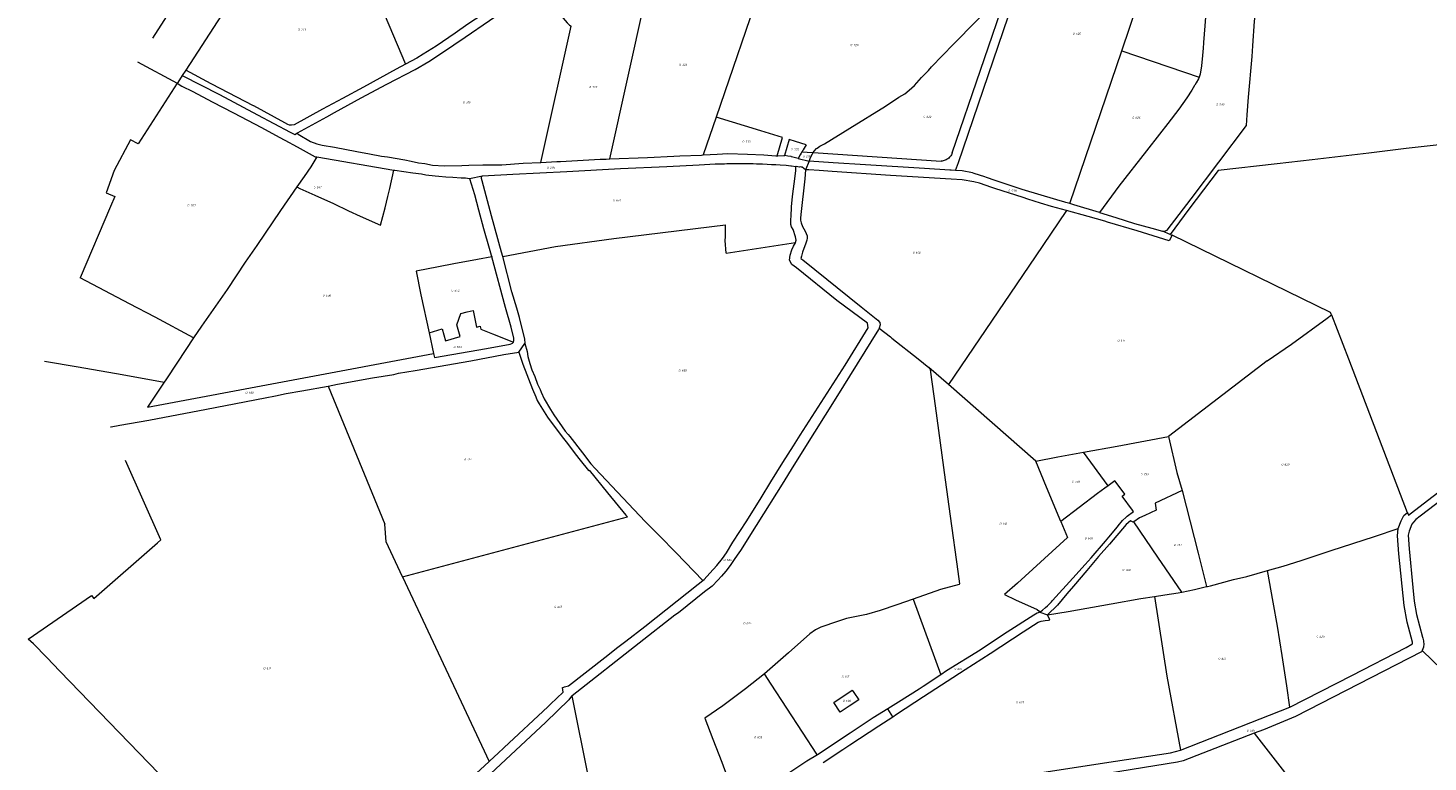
# Model space of a CAD drawing. Header units: metres. Extents: x 199958 to 203813, y 461826 to 464622.
# Tile 2 of 13: x 200142 to 201332, y 462536 to 463161. Entities that reach past the tile are written whole.
import ezdxf
from ezdxf.enums import TextEntityAlignment as Align
from ezdxf.lldxf.tags import DXFTag

# ---------------------------------------------------------------- set-up
doc = ezdxf.new("R2010")
doc.units = ezdxf.units.M
doc.layers.get('0').update_dxf_attribs({"lineweight": 25})
doc.layers.add('B-WE-KG-GRENS_PERCEEL-G', color=150, linetype='KG-PERCEEL', lineweight=18)
doc.layers.add('B-WE-KG-GRENS_PERCEEL-S', color=150, linetype='Continuous', lineweight=25)
doc.styles.add('NLCS-ISO', font='NLCS-ISO.ttf')
doc.styles.get("Standard").update_dxf_attribs({"font": 'NLCS-ISO.ttf'})
tags = doc.linetypes.add('KG-PERCEEL', pattern='A,5.5,-2,["P",Standard,S=1.8,R=0,X=-0.5,Y=-0.9],-2,5.5,-2,[5,NLCS.SHX,S=0.75,R=0,X=0,Y=0],-2', length=19).pattern_tags.tags
tags[6] = DXFTag(74, 10)

# ---------------------------------------------------------------- blocks, each defined once
blk = doc.blocks.new('SKG-PERCEELNUMMER-SO')
at = {"style": 'NLCS-ISO', "oblique": 10, "flags": 1}
for tag, p in [('GEMEENTECODE', (0, 2.6)), ('PERCEELGROOTTE', (0, -2.4))]:
    blk.add_attdef(tag, text='', height=1.8, dxfattribs=at).set_placement(p, align=Align.MIDDLE_CENTER)
at = {"style": 'NLCS-ISO', "oblique": 10}
blk.add_attdef('SECTIE', text='', height=1.8, dxfattribs=at).set_placement((-0.5, 0), align=Align.MIDDLE_RIGHT)
blk.add_attdef('PERCEELNUMMER', text='', height=1.8, dxfattribs=at).set_placement((0.5, 0), align=Align.MIDDLE_LEFT)

msp = doc.modelspace()

# ---------------------------------------------------------------- linework, layer by layer
at = {"layer": 'B-WE-KG-GRENS_PERCEEL-G', "flags": 128}
for points in [[(201071.923, 463141.581), (201107.298, 463245.764), (201039.999, 463311.934)], [(200370.64, 463266.215), (200343.391, 463229.347), (200275.847, 463125.119)], [(200370.64, 463266.215), (200427.224, 463214.181), (200462.656, 463130.033)], [(201146.701, 463226.304), (201146.936, 463215.477), (201146.763, 463213.079), (201146.352, 463207.351), (201145.76, 463199.09), (201144.41, 463183.195), (201143.989, 463178.244), (201143.605, 463173.715), (201143.445, 463171.828), (201143.44, 463171.777), (201143.435, 463171.724), (201143.042, 463167.09), (201142.98, 463166.352), (201142.68, 463162.812), (201141.623, 463148.692), (201141.6, 463148.385), (201141.256, 463143.784), (201140.795, 463137.626), (201139.901, 463128.58), (201138.658, 463121.73), (201137.866, 463119.152), (201137.852, 463119.105), (201137.837, 463119.057)], [(200285.946, 463212.587), (200247.481, 463152.199)], [(200768.013, 463205.417), (200766.306, 463200.411), (200726.963, 463085.018)], [(200930.69, 463039.65), (200932.993, 463046.418), (200988.04, 463208.168)], [(200370.953, 463071.626), (200395.805, 463085.371), (200402.235, 463088.944), (200425.04, 463101.615), (200446.9, 463113.148), (200470.893, 463125.465), (200482.467, 463132.488), (200494.161, 463140.193), (200513.382, 463153.229), (200534.053, 463167.294), (200555.805, 463181.922), (200572.835, 463193.461), (200574.504, 463194.089), (200576.331, 463193.943), (200577.853, 463193.022), (200579.286, 463191.11), (200593.399, 463173.287), (200600.219, 463165.179), (200600.676, 463164.749), (200602.085, 463163.424), (200603.576, 463162.441)], [(200809.549, 463054.975), (200810.339, 463056.093), (200812.455, 463058.279), (200812.953, 463058.646), (200815.106, 463060.235), (200819.255, 463062.471), (200840.777, 463075.648), (200871.152, 463094.371), (200882.489, 463101.941), (200887.339, 463104.995), (200891.044, 463108.137), (200895.582, 463111.902), (200901.625, 463118.863), (200907.518, 463124.646), (200910.231, 463127.846), (200928.986, 463147.058), (200948.111, 463166.767), (200975.822, 463195.543)], [(200927.857, 463054.602), (200975.822, 463195.543)], [(201106.759, 462987.968), (201108.466, 462987.968), (201110.672, 462988.91), (201130.899, 463015.577), (201178.142, 463077.86), (201178.687, 463087.031), (201179.784, 463102.016), (201182.982, 463136.647), (201183.622, 463145.784), (201184.81, 463166.617), (201187.733, 463189.278), (201189.81, 463190.125)], [(200540.52, 463180.947), (200539.695, 463180.364), (200528.702, 463172.592), (200515.866, 463164.139), (200504.946, 463156.376), (200488.716, 463145.583), (200477.73, 463138.625), (200472.422, 463135.317), (200467.544, 463132.692), (200462.656, 463130.033)], [(200636.561, 463049.536), (200666.67, 463185.493)], [(200577.907, 463046.535), (200603.576, 463162.441)], [(201027.749, 463011.483), (201071.923, 463141.581)], [(201071.923, 463141.581), (201137.837, 463119.057)], [(200234.672, 463132.09), (200268.574, 463113.893)], [(200462.656, 463130.033), (200454.793, 463125.756), (200440.931, 463118.257), (200426.946, 463110.602), (200409.132, 463100.948), (200391.996, 463091.884), (200367.885, 463078.483), (200365.72, 463078.101), (200363.986, 463078.185), (200362.621, 463078.766), (200359.982, 463080.27), (200333.653, 463094.549), (200333.286, 463094.748), (200297.914, 463113.17), (200297.313, 463113.483), (200275.847, 463125.119)], [(200272.772, 463120.374), (200269.021, 463114.586), (200268.574, 463113.893)], [(200275.847, 463125.119), (200272.772, 463120.374)], [(200272.772, 463120.374), (200304.464, 463104.232), (200336.708, 463087.049), (200364.683, 463072.287), (200368.503, 463070.271), (200370.953, 463071.626)], [(201137.837, 463119.057), (201137.373, 463117.545), (201135.187, 463114.222), (201134.029, 463112.159), (201133.859, 463111.857), (201131.65, 463107.922), (201127.283, 463101.593), (201120.594, 463091.898), (201111.116, 463079.712), (201104.084, 463070.671), (201104.011, 463070.577), (201093.009, 463056.432), (201069.592, 463026.324), (201053.156, 463003.843)], [(200268.574, 463113.893), (200235.293, 463062.264), (200228.786, 463065.745), (200214.873, 463039.611), (200208.026, 463020.688), (200215.423, 463017.551), (200211.705, 463009.003), (200185.836, 462948.346)], [(200268.574, 463113.893), (200272.547, 463111.473), (200281.93, 463106.935), (200298.271, 463098.206), (200316.279, 463088.611), (200340.237, 463076.113), (200355.237, 463068.084), (200359.967, 463065.55), (200370.597, 463059.855), (200383.374, 463052.795), (200385.857, 463051.43)], [(200726.963, 463085.018), (200716.018, 463052.917)], [(200778.752, 463052.283), (200783.474, 463067.685), (200764.92, 463073.375), (200726.963, 463085.018)], [(200370.953, 463071.626), (200370.733, 463070.962), (200371.395, 463070.521), (200381.977, 463064.458), (200387.268, 463062.253), (200391.898, 463061.261), (200402.26, 463059.497), (200421.22, 463055.749), (200432.023, 463053.875), (200442.165, 463052.001), (200447.456, 463051.34), (200462.227, 463048.805), (200467.408, 463047.592), (200473.802, 463046.269), (200479.203, 463045.498), (200485.597, 463044.175), (200495.518, 463043.624), (200510.73, 463043.844), (200516.683, 463044.175), (200528.478, 463044.506), (200536.304, 463044.506), (200544.758, 463044.564), (200562.704, 463045.774), (200577.907, 463046.535)], [(200803.634, 463061.503), (200794.59, 463064.277), (200789.211, 463065.926), (200785.034, 463052.302)], [(200803.634, 463061.503), (200801.814, 463058.688), (200801.011, 463057.347), (200800.596, 463056.654), (200799.973, 463055.615)], [(201558.144, 463064.883), (201504.788, 463064.925), (201472.299, 463065.78), (201432.259, 463066.596), (201388.655, 463067.024), (201378.073, 463066.157), (201352.281, 463062.737), (201314.058, 463058.373), (201282.139, 463054.383), (201233.916, 463048.867), (201204.278, 463045.304), (201154.036, 463039.673), (201129.127, 463006.642), (201113.206, 462985.263)], [(200387.305, 463051.184), (200382.064, 463042.892), (200376.429, 463034.655), (200370.36, 463025.768)], [(200385.857, 463051.43), (200387.305, 463051.184)], [(200387.305, 463051.184), (200452.872, 463040.048)], [(200528.102, 463035.169), (200554.106, 463036.472), (200599.843, 463038.8), (200645.483, 463041.292), (200685.078, 463042.947), (200712.396, 463044.403), (200726.187, 463045.246), (200734.033, 463045.479), (200736.003, 463045.561), (200741.582, 463045.517), (200747.358, 463045.537), (200753.364, 463045.522), (200758.386, 463045.515), (200761.272, 463045.328), (200766.523, 463045.253), (200770.295, 463044.993), (200774.134, 463044.864), (200777.644, 463044.672), (200781.319, 463044.545), (200786.403, 463044.078), (200790.535, 463043.745), (200790.929, 463043.713), (200794.797, 463043.059)], [(200577.907, 463046.535), (200591.368, 463047.208), (200594.679, 463047.386), (200628.267, 463049.196), (200633.027, 463049.391), (200633.338, 463049.404), (200636.439, 463049.531), (200636.561, 463049.536)], [(200636.561, 463049.536), (200636.615, 463049.538), (200668.537, 463050.847), (200691.027, 463051.839), (200696.037, 463052.051), (200714.565, 463052.833), (200716.018, 463052.917)], [(200716.018, 463052.917), (200727.834, 463053.601), (200736.934, 463054.045), (200753.723, 463053.493), (200767.474, 463052.942), (200777.858, 463052.28), (200778.318, 463052.282), (200778.752, 463052.283)], [(200778.752, 463052.283), (200779.333, 463052.285), (200784.652, 463052.301), (200785.034, 463052.302)], [(200785.034, 463052.302), (200785.259, 463052.303)], [(200796.63, 463049.901), (200791.129, 463051.437), (200790.677, 463051.513), (200788.062, 463051.955), (200785.259, 463052.303)], [(200799.973, 463055.615), (200799.907, 463055.504), (200799.16, 463054.332), (200798.327, 463053.023), (200796.63, 463049.901)], [(200796.63, 463049.901), (200806.141, 463047.688)], [(200799.973, 463055.615), (200804.341, 463055.323), (200809.549, 463054.975)], [(200806.113, 463047.62), (200803.103, 463040.359)], [(200806.141, 463047.688), (200806.113, 463047.62)], [(200930.69, 463039.65), (200926.791, 463039.9), (200926.507, 463039.918), (200925.654, 463039.973), (200904.125, 463041.355), (200854.06, 463044.369), (200826.368, 463046.181), (200806.113, 463047.62)], [(200806.141, 463047.688), (200807.578, 463051.334), (200808.823, 463053.946), (200809.549, 463054.975)], [(200809.549, 463054.975), (200918.42, 463047.501)], [(200927.857, 463054.602), (200927.503, 463053.787), (200927.085, 463053.003), (200926.607, 463052.255), (200926.071, 463051.546), (200925.48, 463050.883), (200924.839, 463050.268), (200924.151, 463049.706), (200923.42, 463049.201), (200922.652, 463048.755), (200921.851, 463048.371), (200921.022, 463048.052), (200920.17, 463047.8), (200919.301, 463047.616), (200918.42, 463047.501)], [(200370.36, 463025.768), (200372.816, 463024.467), (200385.533, 463018.759), (200401.356, 463011.462), (200414.145, 463005.393), (200424.188, 463000.768), (200441.528, 462993.037), (200445.358, 463007.777), (200447.67, 463017.531), (200449.476, 463024.323), (200452.872, 463040.048)], [(200452.872, 463040.048), (200453.667, 463039.913), (200469.047, 463037.805), (200476.324, 463036.729), (200480.061, 463036.109), (200487.832, 463035.194), (200491.176, 463034.741), (200497.015, 463034.333), (200503.019, 463034.121), (200510.005, 463033.541), (200513.844, 463033.313), (200517.22, 463032.86)], [(200517.22, 463032.86), (200528.102, 463035.169)], [(200517.22, 463032.86), (200521.321, 463019.261), (200524.914, 463006.088), (200529.105, 462990.221), (200533.895, 462973.606), (200535.691, 462967.619), (200536.068, 462966.277)], [(200545.428, 462966.607), (200544.424, 462970.065), (200535.87, 463001.203), (200527.825, 463030.776), (200527.391, 463032.839), (200527.5, 463034.363), (200528.102, 463035.169)], [(200790.662, 463000.272), (200790.7, 463000.616), (200791.186, 463008.891), (200791.917, 463017.654), (200794.107, 463034.935), (200794.838, 463039.803), (200794.838, 463042.237), (200794.797, 463043.059)], [(200797.916, 463042.482), (200794.993, 463043.023), (200794.797, 463043.059)], [(200800.251, 463042.435), (200799.516, 463042.629), (200798.648, 463042.655), (200797.916, 463042.482)], [(200803.103, 463040.359), (200802.383, 463032.501), (200798.975, 463002.319), (200798.732, 462999.155), (200798.732, 462997.451), (200799.219, 462995.017), (200800.436, 462992.097), (200802.626, 462987.959), (200804.33, 462984.064), (200804.33, 462982.117), (200804.087, 462980.413), (200803.357, 462977.736), (200800.436, 462970.19), (200799.462, 462966.783), (200798.975, 462964.835), (200800.679, 462963.619), (200850.333, 462923.701), (200864.45, 462912.261), (200866.154, 462910.314), (200866.398, 462908.366), (200865.551, 462905.657)], [(200803.103, 463040.359), (200800.251, 463042.435)], [(200805.815, 463040.192), (200803.103, 463040.359)], [(201025.073, 463005.513), (201012.336, 463009.042), (201002.882, 463012.001), (200991.986, 463015.412), (200988.095, 463016.63), (200963.953, 463024.345), (200963.103, 463024.635), (200961.532, 463025.17), (200950.946, 463028.779), (200946.117, 463030.159), (200936.263, 463031.834), (200927, 463032.326), (200875.26, 463035.458), (200825.724, 463038.883), (200814.72, 463039.644), (200805.815, 463040.192)], [(201027.749, 463011.483), (201024.524, 463012.479), (201023.636, 463012.743), (201016.758, 463014.784), (200987.243, 463023.544), (200964.381, 463031.231), (200956.944, 463033.767), (200955.477, 463034.173), (200946.381, 463037.157), (200946.343, 463037.17), (200945.003, 463037.61), (200936.348, 463039.286), (200930.69, 463039.65)], [(200370.36, 463025.768), (200356.503, 463005.732), (200336.121, 462975.784), (200326.339, 462961.696), (200310.883, 462938.422), (200289.257, 462907.131), (200282.333, 462897.21)], [(201053.156, 463003.843), (201031.224, 463010.41), (201027.749, 463011.483)], [(200795.074, 462980.453), (200794.594, 462983.334), (200792.404, 462989.419), (200791.186, 462991.853), (200790.456, 462993.8), (200790.456, 462998.425), (200790.662, 463000.272)], [(201025.073, 463005.513), (200998.334, 462966.173)], [(201114.809, 462984.59), (201112.39, 462979.871), (201084.995, 462988.247), (201059.986, 462995.818), (201057.719, 462996.705), (201043.279, 463000.469), (201025.073, 463005.513)], [(201053.156, 463003.843), (201066.865, 462999.663), (201082.828, 462994.569), (201097.568, 462990.5), (201106.759, 462987.968)], [(200639.82, 462981.941), (200735.008, 462993.508)], [(200734.761, 462980.161), (200734.81, 462983.218), (200735.008, 462993.508)], [(201113.206, 462985.263), (201106.759, 462987.968)], [(201113.206, 462985.263), (201114.809, 462984.59)], [(200545.428, 462966.607), (200590.261, 462975.019)], [(200590.261, 462975.019), (200639.82, 462981.941)], [(200715.577, 462690.879), (200716.706, 462691.739), (200721.574, 462697.094), (200727.415, 462703.666), (200732.283, 462709.751), (200735.691, 462714.375), (200741.289, 462723.381), (200752.972, 462741.636), (200765.143, 462761.352), (200773.418, 462774.739), (200783.641, 462791.29), (200792.647, 462805.407), (200798.489, 462814.657), (200836.703, 462874.047), (200856.418, 462905.932), (200855.688, 462909.827), (200829.644, 462929.056), (200795.324, 462956.803), (200791.43, 462959.724), (200789.483, 462963.375), (200789.97, 462967.513), (200791.43, 462972.138), (200792.647, 462975.302), (200794.351, 462978.223), (200794.402, 462978.376)], [(200735.44, 462969.408), (200734.761, 462980.161)], [(200735.44, 462969.408), (200794.402, 462978.376)], [(200794.402, 462978.376), (200795.081, 462980.413), (200795.074, 462980.453)], [(201249.605, 462918.744), (201114.809, 462984.59)], [(200536.068, 462966.277), (200524.041, 462963.92), (200503.81, 462960.379), (200490.732, 462957.85), (200471.658, 462953.949), (200475.776, 462934.007), (200482.724, 462901.712)], [(200554.48, 462893.684), (200554.552, 462893.768), (200554.945, 462895.076), (200554.805, 462897.039), (200552.571, 462906.268), (200547.777, 462923.049), (200536.107, 462966.14), (200536.068, 462966.277)], [(200564.333, 462892.462), (200564.592, 462892.831), (200564.105, 462896.12), (200559.55, 462914.681), (200557.277, 462922.636), (200553.178, 462936.415), (200545.447, 462966.541), (200545.428, 462966.607)], [(200998.334, 462966.173), (200924.519, 462857.574)], [(200282.333, 462897.21), (200249.685, 462914.787), (200228.038, 462926.114), (200185.836, 462948.346)], [(200482.724, 462901.712), (200493.844, 462904.873), (200496.708, 462894.715), (200509.205, 462898.502), (200506.442, 462908.472), (200509.896, 462918.117), (200515.231, 462919.478), (200520.156, 462920.616), (200522.008, 462912.132), (200523.232, 462906.473), (200526.231, 462907.173), (200526.258, 462907.069), (200526.801, 462904.627), (200536.725, 462900.671), (200554.48, 462893.684)], [(201195.783, 462877.893), (201216.392, 462891.969), (201246.614, 462914.068), (201250.339, 462916.833)], [(201250.339, 462916.833), (201249.605, 462918.744)], [(201250.339, 462916.833), (201264.745, 462879.334), (201314.879, 462748.841), (201314.927, 462748.717)], [(200865.551, 462905.657), (200865.181, 462904.472), (200828.914, 462846.056), (200810.659, 462817.091), (200791.673, 462786.665), (200784.615, 462775.226), (200761.005, 462737.742), (200747.618, 462716.322), (200746.157, 462714.375), (200742.993, 462709.507), (200738.855, 462703.666), (200735.204, 462698.798), (200731.553, 462694.66), (200728.389, 462691.252), (200723.521, 462686.141), (200717.192, 462681.273), (200694.799, 462663.504), (200691.879, 462661.314), (200661.453, 462637.46), (200604.458, 462592.781)], [(200865.551, 462905.657), (200875.141, 462898.065), (200876.399, 462897.07), (200898.736, 462879.39), (200907.846, 462872.179)], [(200282.333, 462897.21), (200268.854, 462876.633), (200258.76, 462861.617), (200257.478, 462859.688)], [(200482.724, 462901.712), (200486.562, 462883.874)], [(200486.562, 462883.874), (200486.766, 462882.928), (200487.288, 462880.492), (200531.591, 462888.183), (200551.883, 462892.062), (200553.143, 462892.482), (200553.776, 462892.862), (200554.48, 462893.684)], [(200559.24, 462885.22), (200564.333, 462892.462)], [(200564.333, 462892.462), (200566.216, 462885.588), (200566.877, 462881.376), (200568.381, 462875.426), (200570.198, 462870.181), (200572.635, 462864.564), (200574.906, 462857.998), (200577.305, 462853.307), (200578.255, 462851.201), (200580.609, 462845.46), (200586.101, 462836.292), (200588.836, 462831.832), (200598.417, 462817.874), (200600.989, 462814.958), (200602.435, 462813.347), (200613.173, 462799.471), (200620.353, 462790.259), (200623.987, 462786.129), (200666.677, 462741.088), (200678.381, 462729.198), (200692.829, 462714.464), (200715.577, 462690.879)], [(201314.927, 462748.717), (201315.788, 462746.477), (201321.123, 462750.542), (201336.755, 462762.548), (201381.652, 462796.814), (201388.905, 462802.066), (201390.531, 462803.067), (201392.907, 462804.192), (201404.037, 462807.444), (201415.167, 462810.32), (201422.171, 462811.821), (201427.798, 462812.947), (201436.052, 462814.447), (201440.804, 462815.323), (201445.056, 462815.948), (201492.829, 462822.826), (201514.089, 462825.577), (201541.102, 462829.954), (201577.119, 462835.832), (201594.252, 462838.333), (201604.131, 462839.959), (201629.769, 462843.711), (201640.774, 462845.337), (201654.28, 462847.713), (201659.908, 462848.838), (201666.786, 462850.964), (201674.54, 462854.091), (201681.293, 462857.968), (201688.046, 462862.72), (201693.799, 462866.847), (201701.803, 462873.225), (201722.725, 462890.512)], [(200243.317, 462838.375), (200486.562, 462883.874)], [(200396.902, 462856.193), (200397.004, 462856.213), (200404.839, 462857.78), (200434.676, 462863.246), (200452.745, 462866.201), (200456.832, 462867.223), (200470.946, 462869.652), (200518.401, 462877.787), (200546.382, 462883.02), (200559.24, 462885.22)], [(200559.24, 462885.22), (200562.646, 462874.993), (200570.681, 462853.757), (200573.486, 462847.025), (200574.634, 462844.155), (200576.356, 462841.203), (200583.407, 462829.97), (200589.228, 462822.099), (200596.978, 462811.652), (200600.422, 462807.389), (200606.899, 462798.779), (200611.408, 462793.368), (200618.283, 462784.502), (200618.968, 462784.64), (200634.526, 462765.607), (200650.075, 462746.585), (200651.426, 462744.932)], [(200155.537, 462877.404), (200184.325, 462872.762), (200221.617, 462866.202), (200257.478, 462859.688)], [(200907.846, 462872.179), (200909.049, 462870.614), (200909.41, 462868.087), (200913.382, 462839.56), (200921.812, 462776.584), (200926.067, 462745.675), (200932.57, 462698.435), (200934.031, 462688.176), (200933.791, 462687.454), (200917.782, 462683.241), (200894.686, 462675.157)], [(200924.519, 462857.574), (200907.846, 462872.179)], [(201195.783, 462877.893), (201111.774, 462813.476)], [(200211.672, 462821.553), (200212.384, 462821.692), (200219.652, 462823.107), (200244.282, 462827.306), (200293.437, 462836.523), (200309.475, 462839.708), (200343.335, 462846.412), (200352.108, 462847.893), (200361.32, 462849.94), (200374.575, 462852.206), (200396.902, 462856.193)], [(200257.478, 462859.688), (200243.317, 462838.375)], [(200396.902, 462856.193), (200445.258, 462738.691)], [(200998.898, 462792.425), (200924.519, 462857.574)], [(201539.669, 462823.52), (201521.477, 462820.681), (201488.987, 462815.674), (201465.347, 462811.831), (201438.637, 462807.292), (201435.885, 462806.824), (201423.076, 462804.378), (201414.109, 462802.631), (201408.636, 462801.118), (201401.532, 462799.254), (201395.011, 462796.925), (201391.285, 462794.48), (201366.131, 462775.848), (201344.704, 462760.01), (201325.723, 462745.571), (201322.229, 462742.892), (201320.133, 462740.563), (201318.804, 462738.744)], [(201039.546, 462800.024), (201068.018, 462805.262), (201111.774, 462813.476)], [(201111.774, 462813.476), (201118.92, 462782.737), (201123.459, 462767.384)], [(200998.898, 462792.425), (201017.549, 462795.977), (201039.546, 462800.024)], [(201060.373, 462771.427), (201039.546, 462800.024)], [(200254.586, 462725.348), (200224.468, 462792.867)], [(201020.153, 462740.978), (201008.051, 462770.27), (200998.898, 462792.425)], [(201002.163, 462663.973), (201004.562, 462665.519), (201007.174, 462667.865), (201008.72, 462669.304), (201010.106, 462670.743), (201012.238, 462672.876), (201013.037, 462673.782), (201030.469, 462692.919), (201040.863, 462704.38), (201046.087, 462710.19), (201058.135, 462724.423), (201061.011, 462727.879), (201068.39, 462736.594), (201069.075, 462737.455), (201072.712, 462741.9), (201075.678, 462744.642), (201076.717, 462745.536), (201082.002, 462749.46), (201081.183, 462750.591), (201072.399, 462762.73), (201074.546, 462764.284), (201068.025, 462773.172), (201066.235, 462775.642), (201066.194, 462775.613), (201060.373, 462771.427)], [(201060.373, 462771.427), (201057.725, 462769.523), (201051.33, 462764.95), (201020.153, 462740.978)], [(201123.459, 462767.384), (201100.39, 462756.762), (201101.352, 462750.727), (201091.537, 462746.234), (201087.105, 462744.097), (201082.246, 462740.725)], [(201123.459, 462767.384), (201136.956, 462714.146), (201144.174, 462685.673)], [(201307.082, 462735.034), (201309.577, 462741.706), (201312.049, 462746.237), (201314.927, 462748.717)], [(200460.145, 462694.087), (200446.173, 462723.902), (200445.258, 462738.691)], [(200460.145, 462694.087), (200651.426, 462744.932)], [(201020.153, 462740.978), (201025.766, 462727.392), (200983.26, 462688.749), (200972.388, 462678.884), (200981.48, 462674.528), (201000.076, 462666.213), (201001.843, 462664.666), (201002.163, 462663.973)], [(201082.246, 462740.725), (201081.789, 462740.408), (201079.308, 462741.666), (201075.779, 462738.496), (201061.6, 462721.704), (201052.324, 462711.203), (201042.356, 462699.369), (201030.895, 462686.149), (201025.138, 462679.432), (201017.221, 462670.021), (201008.84, 462661.642)], [(201123.084, 462680.991), (201102.801, 462710.666), (201082.246, 462740.725)], [(201196.089, 462699.295), (201209.176, 462703.107), (201224.555, 462707.993), (201250.031, 462716.35), (201268.59, 462722.327), (201287.033, 462728.305), (201307.082, 462735.034)], [(201215.043, 462583.136), (201267.583, 462610.051), (201313.806, 462633.901), (201318.814, 462636.663), (201319.188, 462636.944), (201319.346, 462637.26), (201319.346, 462638.394), (201314.896, 462655.544), (201312.246, 462669.554), (201307.787, 462713.579), (201306.436, 462729.013), (201307.082, 462735.034)], [(201318.804, 462738.744), (201316.447, 462732.892), (201315.762, 462729.478), (201316.355, 462717.781), (201319.508, 462684.815), (201320.817, 462673.369), (201322.576, 462661.934), (201327.77, 462642.761)], [(200141.597, 462641.028), (200195.753, 462678.187), (200197.503, 462675.665), (200251.657, 462722.799), (200254.586, 462725.348)], [(201178.315, 462694.403), (201196.089, 462699.295)], [(201215.043, 462583.136), (201212.414, 462601.317), (201208.526, 462627.165), (201204.452, 462652.177), (201200.889, 462672.326), (201196.089, 462699.295)], [(200460.145, 462694.087), (200533.808, 462536.893)], [(200533.808, 462536.893), (200538.438, 462541.181), (200541.213, 462543.751), (200546.77, 462548.944), (200583.785, 462583.535), (200585.987, 462585.593), (200596.952, 462595.839), (200596.222, 462599.733), (200597.363, 462600.222), (200597.926, 462600.463), (200601.333, 462601.193), (200632.267, 462625.473), (200643.198, 462634.053), (200650.257, 462639.164), (200666.322, 462651.821), (200711.594, 462687.844), (200715.577, 462690.879)], [(201144.174, 462685.673), (201145.024, 462685.882), (201147.372, 462686.499), (201166.934, 462691.64), (201178.315, 462694.403)], [(201008.84, 462661.642), (201026.471, 462664.453), (201062.879, 462671.17), (201088.093, 462675.594), (201099.932, 462677.356)], [(201099.932, 462677.356), (201108.509, 462678.633), (201120.077, 462680.392), (201123.084, 462680.991)], [(201099.932, 462677.356), (201110.343, 462609.476), (201121.931, 462546.565)], [(201123.084, 462680.991), (201133.99, 462683.164), (201144.174, 462685.673)], [(200894.686, 462675.157), (200880.671, 462670.252), (200866.588, 462665.438), (200854.754, 462662.07), (200837.903, 462658.579), (200830.32, 462655.931), (200815.939, 462651.147), (200811.606, 462648.98), (200806.55, 462645.49), (200788.616, 462629.361), (200768.143, 462611.623)], [(200894.686, 462675.157), (200918.123, 462610.757)], [(201002.163, 462663.973), (201000.043, 462663.04), (200997.207, 462661.338), (200974.646, 462646.844), (200957.052, 462635.448), (200951.633, 462631.73), (200922.915, 462613.947), (200918.123, 462610.757)], [(201002.163, 462663.973), (201008.84, 462661.642)], [(200877.183, 462575.052), (200880.359, 462577.139), (200903.37, 462592.354), (200938.925, 462615.221), (200960.017, 462628.757), (200988.239, 462647.322), (201000.985, 462655.341), (201003.317, 462656.326), (201006.962, 462656.955), (201009.602, 462657.269), (201010.733, 462657.395), (201008.84, 462661.642)], [(200361.886, 462413.911), (200360.551, 462415.301), (200334.517, 462442.636), (200264.094, 462515.138), (200252.981, 462526.769), (200168.798, 462613.809), (200157.623, 462625.503), (200146.411, 462636.977), (200141.745, 462640.865), (200141.597, 462641.028)], [(201327.77, 462642.761), (201328.124, 462641.715), (201328.409, 462640.648), (201328.623, 462639.565), (201328.765, 462638.469), (201328.834, 462637.367), (201328.831, 462636.263), (201328.756, 462635.161), (201328.608, 462634.067)], [(201327.566, 462631.473), (201327.038, 462630.16), (201219.847, 462575.312), (201192.519, 462564), (201184.765, 462560.986)], [(201328.608, 462634.067), (201327.566, 462631.473)], [(201327.566, 462631.473), (201453.701, 462509.394)], [(200768.143, 462611.623), (200751.993, 462598.803), (200732.572, 462584.383), (200717.367, 462573.811), (200724.148, 462556.033), (200731.777, 462536.415), (200739.246, 462516.311), (200745.127, 462500.992)], [(200813.052, 462542.609), (200812.589, 462543.224), (200800.51, 462562.012), (200787.183, 462582.368), (200773.889, 462602.845), (200768.143, 462611.623)], [(200918.123, 462610.757), (200903.176, 462600.809), (200899.707, 462598.538), (200882.126, 462587.299), (200872.967, 462581.591)], [(200604.458, 462592.781), (200604.011, 462592.431), (200601.577, 462589.267), (200582.104, 462570.281), (200509.571, 462502.616), (200496.671, 462490.202), (200482.066, 462476.572), (200478.659, 462473.408), (200472.33, 462466.836), (200465.515, 462466.349), (200448.477, 462466.105), (200439.958, 462465.862), (200424.624, 462466.836), (200423.893, 462466.592), (200410.506, 462452.718), (200393.225, 462434.95), (200367.056, 462408.525)], [(200657.828, 462445.531), (200618.804, 462522.078), (200604.458, 462592.781)], [(200872.967, 462581.591), (200860.63, 462574.065), (200858.968, 462573.051), (200840.905, 462560.941), (200815.748, 462544.237), (200813.661, 462542.977), (200813.052, 462542.609)], [(200877.183, 462575.052), (200872.967, 462581.591)], [(201121.931, 462546.565), (201215.043, 462583.136)], [(200817.886, 462536.098), (200817.909, 462536.112), (200834.745, 462547.065), (200840.648, 462551.137), (200865.292, 462567.297), (200877.183, 462575.052)], [(201184.765, 462560.986), (201124.333, 462537.493), (201119.286, 462536.222), (201002.025, 462517.386), (200938.719, 462507.9), (200929.76, 462505.62)], [(201184.765, 462560.986), (201383.752, 462305.099)], [(200858.17, 462470.52), (200916.864, 462510.702), (200922.074, 462513.203), (200929.034, 462515.39), (200959.645, 462520.818), (201057.216, 462535.896), (201113.527, 462544.432), (201121.931, 462546.565)], [(200361.886, 462413.911), (200373.509, 462426.918), (200382.515, 462436.167), (200399.797, 462454.179), (200418.295, 462473.408), (200419.105, 462474.218), (200419.756, 462474.868), (200440.445, 462475.355), (200468.923, 462476.572), (200491.802, 462497.991), (200523.223, 462527.091), (200523.236, 462527.103), (200529.824, 462533.204), (200533.808, 462536.893)], [(200813.052, 462542.609), (200803.975, 462537.132), (200790.573, 462528.198), (200788.746, 462527.184), (200768.637, 462514.33), (200768.143, 462515.454), (200745.176, 462501.023), (200745.127, 462500.992)]]:
    msp.add_lwpolyline(points, dxfattribs=at)
msp.add_lwpolyline([(200839.982, 462583.884), (200832.43, 462578.771), (200826.996, 462587.168), (200842.615, 462597.742), (200844.017, 462595.672), (200848.221, 462589.462)], close=True, dxfattribs=at)

# ---------------------------------------------------------------- block references
at = {"layer": 'B-WE-KG-GRENS_PERCEEL-S'}
for p, values in [((200373.235, 463159.471), {'PERCEELNUMMER': '773', 'SECTIE': 'O'}), ((201032.486, 463155.934), {'PERCEELNUMMER': '625', 'SECTIE': 'O'}), ((200843.185, 463146.338), {'PERCEELNUMMER': '328', 'SECTIE': 'O'}), ((200697.601, 463129.757), {'PERCEELNUMMER': '326', 'SECTIE': 'O'}), ((200621.073, 463110.625), {'PERCEELNUMMER': '327', 'SECTIE': 'O'}), ((200513.753, 463097.688), {'PERCEELNUMMER': '310', 'SECTIE': 'O'}), ((201154.443, 463095.827), {'PERCEELNUMMER': '599', 'SECTIE': 'O'}), ((200905.25, 463085.322), {'PERCEELNUMMER': '622', 'SECTIE': 'O'}), ((201083.011, 463084.502), {'PERCEELNUMMER': '626', 'SECTIE': 'O'}), ((200751.352, 463064.162), {'PERCEELNUMMER': '333', 'SECTIE': 'O'}), ((200792.636, 463057.578), {'PERCEELNUMMER': '335', 'SECTIE': 'O'}), ((200802.835, 463051.815), {'PERCEELNUMMER': '290', 'SECTIE': 'O'}), ((200585.056, 463042.168), {'PERCEELNUMMER': '285', 'SECTIE': 'O'}), ((200386.648, 463025.468), {'PERCEELNUMMER': '591', 'SECTIE': 'O'}), ((200977.558, 463022.481), {'PERCEELNUMMER': '598', 'SECTIE': 'O'}), ((200279.246, 463009.954), {'PERCEELNUMMER': '587', 'SECTIE': 'O'}), ((200641.268, 463014.292), {'PERCEELNUMMER': '651', 'SECTIE': 'O'}), ((200896.242, 462969.863), {'PERCEELNUMMER': '618', 'SECTIE': 'O'}), ((200503.784, 462937.543), {'PERCEELNUMMER': '592', 'SECTIE': 'O'}), ((200394.478, 462933.277), {'PERCEELNUMMER': '590', 'SECTIE': 'O'}), ((200505.695, 462889.615), {'PERCEELNUMMER': '593', 'SECTIE': 'O'}), ((201070.466, 462894.946), {'PERCEELNUMMER': '617', 'SECTIE': 'O'}), ((200697.105, 462869.531), {'PERCEELNUMMER': '650', 'SECTIE': 'O'}), ((200328.695, 462850.695), {'PERCEELNUMMER': '580', 'SECTIE': 'O'}), ((200514.692, 462793.897), {'PERCEELNUMMER': '614', 'SECTIE': 'O'}), ((201209.846, 462789.541), {'PERCEELNUMMER': '620', 'SECTIE': 'O'}), ((201031.474, 462775.008), {'PERCEELNUMMER': '758', 'SECTIE': 'O'}), ((201090.135, 462781.35), {'PERCEELNUMMER': '759', 'SECTIE': 'O'}), ((200970.113, 462739.19), {'PERCEELNUMMER': '616', 'SECTIE': 'O'}), ((201042.591, 462726.82), {'PERCEELNUMMER': '600', 'SECTIE': 'O'}), ((201118.356, 462721.103), {'PERCEELNUMMER': '761', 'SECTIE': 'O'}), ((200735.315, 462708.395), {'PERCEELNUMMER': '584', 'SECTIE': 'O'}), ((201074.598, 462699.858), {'PERCEELNUMMER': '760', 'SECTIE': 'O'}), ((200591.351, 462668.456), {'PERCEELNUMMER': '613', 'SECTIE': 'O'}), ((200752.222, 462654.389), {'PERCEELNUMMER': '604', 'SECTIE': 'O'}), ((201239.559, 462642.978), {'PERCEELNUMMER': '629', 'SECTIE': 'O'}), ((200343.953, 462616.188), {'PERCEELNUMMER': '612', 'SECTIE': 'O'}), ((200931.645, 462615.675), {'PERCEELNUMMER': '601', 'SECTIE': 'O'}), ((201156.244, 462624.236), {'PERCEELNUMMER': '624', 'SECTIE': 'O'}), ((200835.781, 462609.01), {'PERCEELNUMMER': '615', 'SECTIE': 'O'}), ((200836.848, 462588.515), {'PERCEELNUMMER': '602', 'SECTIE': 'O'}), ((200984.073, 462587.222), {'PERCEELNUMMER': '623', 'SECTIE': 'O'}), ((200761.317, 462557.611), {'PERCEELNUMMER': '603', 'SECTIE': 'O'}), ((201180.385, 462563.225), {'PERCEELNUMMER': '585', 'SECTIE': 'O'})]:
    msp.add_blockref('SKG-PERCEELNUMMER-SO', p, dxfattribs=at).add_auto_attribs(values)

doc.saveas('drawing.dxf')
